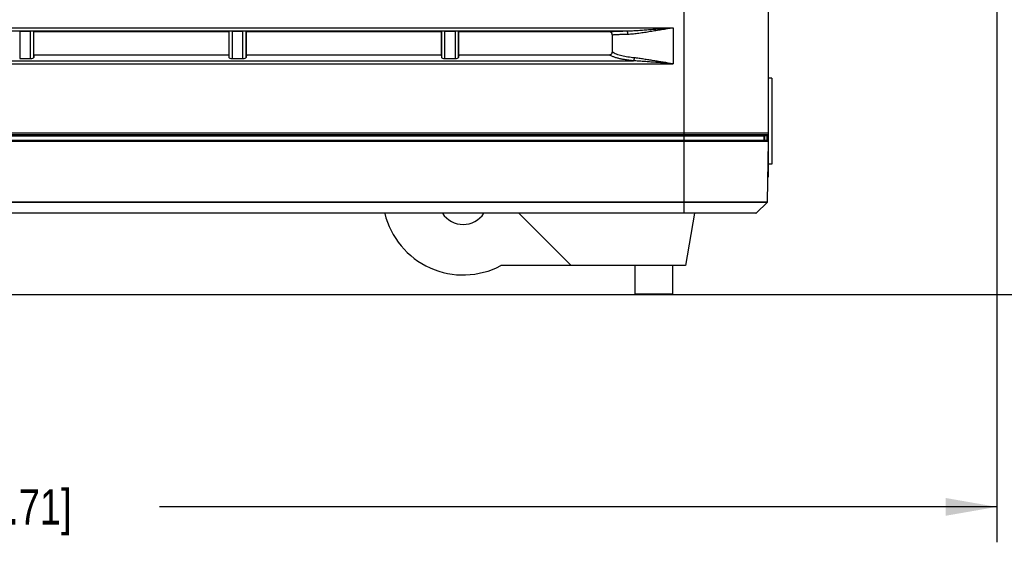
# Model space of a CAD drawing. Header units: inches. Extents: x 0 to 34, y 0 to 22.
# Tile 63 of 136: x 24.9 to 28.3, y 3.4 to 5.2. Entities that reach past the tile are written whole.
import ezdxf

# ---------------------------------------------------------------- set-up
doc = ezdxf.new("R2010")
doc.units = ezdxf.units.IN
doc.header["$LTSCALE"] = 1.87
doc.header["$MEASUREMENT"] = 0
doc.layers.get('0').update_dxf_attribs({"linetype": 'CONTINUOUS'})
doc.layers.add('3_ALL_AXES', color=7, linetype='CONTINUOUS')
doc.layers.add('DIMENSIONS', color=7, linetype='CONTINUOUS')
doc.styles.get("Standard").update_dxf_attribs({"font": 'txt', "width": 0.8})
doc.dimstyles.new('DIMSTYLE_1', dxfattribs={"dimtxt": 0.125, "dimasz": 0.18, "dimexe": 0.125, "dimexo": 0.0625, "dimgap": 0.0625, "dimtad": 0, "dimtih": 1, "dimtoh": 1, "dimdec": 3, "dimlfac": 1.333333, "dimzin": 4, "dimdsep": 46, "dimtxsty": 'STANDARD', "dimblk": '_FILLED', "dimblk1": '_FILLED', "dimblk2": '_FILLED', "dimcen": 0.09, "dimadec": 0, "dimazin": 0, "dimtp": 0.001, "dimtm": 0.001, "dimtfac": 1, "dimtdec": 3, "dimtofl": 0, "dimtmove": 0, "dimatfit": 3, "dimldrblk": '_FILLED', "dimfxl": 1, "dimtolj": 1, "dimtzin": 4, "dimarcsym": 0})

# ---------------------------------------------------------------- blocks, each defined once
blk = doc.blocks.new('_FILLED')
at = {"color": 0, "linetype": 'BYBLOCK'}
blk.add_solid([(0, 0), (-1, 0.174), (-1, -0.174)], dxfattribs=at)
blk = doc.blocks.new('*D30')
at = {"layer": 'DIMENSIONS', "color": 2, "linetype": 'CONTINUOUS'}
for p, q in [((28.3166, 6.5834), (28.3166, 3.3803)), ((20.8546, 5.0575), (20.8546, 3.3803)), ((20.8546, 3.5053), (23.8106, 3.5053)), ((28.3166, 3.5053), (25.3606, 3.5053))]:
    blk.add_line(p, q, dxfattribs=at)
at = {"layer": 'DIMENSIONS', "color": 2, "linetype": 'CONTINUOUS', "xscale": 0.18, "yscale": 0.18, "zscale": 0.18, "rotation": 180}
blk.add_blockref('_FILLED', (20.8546, 3.5053), dxfattribs=at)
at = {"layer": 'DIMENSIONS', "color": 2, "linetype": 'CONTINUOUS', "xscale": 0.18, "yscale": 0.18, "zscale": 0.18}
blk.add_blockref('_FILLED', (28.3166, 3.5053), dxfattribs=at)
at = {"layer": 'DIMENSIONS', "color": 2, "linetype": 'CONTINUOUS', "insert": (24.5856, 3.5678), "char_height": 0.125, "width": 1.425, "attachment_point": 2, "line_spacing_factor": 0.9}
blk.add_mtext('9.949{\\Ftxt.shx;\\W1.000000;\\H0.125000; }[252.71]', dxfattribs=at)
blk = doc.blocks.new('*D31')
at = {"layer": 'DIMENSIONS', "color": 2, "linetype": 'CONTINUOUS'}
for p, q in [((28.2396, 8.949), (29.9172, 8.949)), ((29.7922, 8.949), (29.7922, 6.7272)), ((29.7922, 4.2553), (29.7922, 6.4772)), ((22.0463, 4.2553), (29.9172, 4.2553))]:
    blk.add_line(p, q, dxfattribs=at)
at = {"layer": 'DIMENSIONS', "color": 2, "linetype": 'CONTINUOUS', "xscale": 0.18, "yscale": 0.18, "zscale": 0.18}
for p, rotation in [((29.7922, 8.949), 90), ((29.7922, 4.2553), 270)]:
    blk.add_blockref('_FILLED', p, dxfattribs=dict(at, rotation=rotation))
at = {"layer": 'DIMENSIONS', "color": 2, "linetype": 'CONTINUOUS', "insert": (29.7922, 6.6647), "char_height": 0.125, "width": 1.425, "attachment_point": 2, "line_spacing_factor": 0.9}
blk.add_mtext('6.258{\\Ftxt.shx;\\W1.000000;\\H0.125000; }[158.96]', dxfattribs=at)

msp = doc.modelspace()

# ---------------------------------------------------------------- linework, layer by layer
at = {"color": 7, "linetype": 'CONTINUOUS'}
for p, q in [((27.2114, 6.96734), (27.2114, 4.54168)), ((27.5114, 4.67347), (27.5114, 6.87547)), ((21.8489, 5.196), (27.1739, 5.196)), ((22.01217, 5.18477), (27.01063, 5.18477)), ((24.86726, 5.18395), (24.90553, 5.18395)), ((24.86726, 5.18395), (24.86726, 5.08705)), ((24.90553, 5.08705), (24.90553, 5.18395)), ((24.91758, 5.18218), (24.91678, 5.18338)), ((24.91678, 5.09144), (24.91678, 5.18338)), ((24.91758, 5.18218), (25.60522, 5.18218)), ((24.91758, 5.10069), (24.91758, 5.18218)), ((25.60522, 5.18218), (25.60602, 5.18338)), ((25.60522, 5.18218), (25.60522, 5.10069)), ((25.60602, 5.18338), (25.60602, 5.09144)), ((25.61726, 5.18395), (25.65553, 5.18395)), ((25.61726, 5.18395), (25.61726, 5.08705)), ((25.65553, 5.08705), (25.65553, 5.18395)), ((25.66758, 5.18218), (25.66678, 5.18338)), ((25.66678, 5.09144), (25.66678, 5.18338)), ((25.66758, 5.18218), (26.35522, 5.18218)), ((25.66758, 5.10069), (25.66758, 5.18218)), ((26.35522, 5.18218), (26.35602, 5.18338)), ((26.35522, 5.18218), (26.35522, 5.10069)), ((26.35602, 5.18338), (26.35602, 5.09144)), ((26.36726, 5.18395), (26.40553, 5.18395)), ((26.36726, 5.18395), (26.36726, 5.08705)), ((26.40553, 5.08705), (26.40553, 5.18395)), ((26.41758, 5.18218), (26.41678, 5.18338)), ((26.41678, 5.09144), (26.41678, 5.18338)), ((26.41758, 5.18218), (26.9467, 5.18218)), ((26.41758, 5.10069), (26.41758, 5.18218)), ((27.1739, 5.196), (27.1739, 5.06886)), ((26.95935, 5.17123), (26.95935, 5.11039)), ((21.98883, 5.07929), (27.03396, 5.07929)), ((24.86726, 5.08705), (24.90553, 5.08705)), ((24.91758, 5.10069), (24.91678, 5.09144)), ((24.91758, 5.10069), (25.60522, 5.10069)), ((25.60522, 5.10069), (25.60602, 5.09144)), ((25.61726, 5.08705), (25.65553, 5.08705)), ((25.66758, 5.10069), (25.66678, 5.09144)), ((25.66758, 5.10069), (26.35522, 5.10069)), ((26.35522, 5.10069), (26.35602, 5.09144)), ((26.36726, 5.08705), (26.40553, 5.08705)), ((26.41758, 5.10069), (26.41678, 5.09144)), ((26.41758, 5.10069), (26.94874, 5.10069)), ((21.8489, 5.06886), (27.1739, 5.06886)), ((27.52301, 5.01783), (27.5114, 5.01783)), ((27.52301, 5.01783), (27.52301, 4.71517)), ((27.5114, 4.82347), (21.51302, 4.82347)), ((21.5167, 4.79947), (27.50758, 4.79947)), ((27.50615, 4.81822), (21.51827, 4.81822)), ((21.55217, 4.81447), (27.49415, 4.81447)), ((27.49415, 4.81447), (27.49415, 4.79947)), ((27.49428, 4.81362), (27.49415, 4.81336)), ((27.4979, 4.79947), (27.4979, 4.81822)), ((27.50615, 4.81435), (27.4979, 4.81435)), ((27.50615, 4.79947), (27.50615, 4.81822)), ((21.51296, 4.79566), (27.51133, 4.79566)), ((27.5076, 4.5816), (27.51133, 4.79566)), ((27.52301, 4.71517), (27.5114, 4.71517)), ((21.5152, 4.5816), (27.5076, 4.5816)), ((21.8114, 4.58056), (27.2114, 4.58056)), ((27.2114, 4.58056), (27.25697, 4.58056)), ((27.25697, 4.58056), (27.29605, 4.58056)), ((27.29605, 4.58056), (27.50715, 4.58056)), ((27.46758, 4.54168), (27.50715, 4.58056)), ((27.46653, 4.54125), (21.55627, 4.54125)), ((27.2114, 4.54168), (21.8114, 4.54168)), ((26.81444, 4.35658), (26.62977, 4.54125)), ((27.2114, 4.54125), (27.2114, 4.54168)), ((27.25012, 4.54168), (27.2114, 4.54168)), ((27.27067, 4.54168), (27.25012, 4.54168)), ((27.30851, 4.54168), (27.27067, 4.54168)), ((27.31117, 4.54168), (27.30851, 4.54168)), ((27.31187, 4.54168), (27.31117, 4.54168)), ((27.46659, 4.54168), (27.31187, 4.54168)), ((27.46758, 4.54168), (27.46659, 4.54168)), ((27.21746, 4.35658), (26.56571, 4.35658)), ((27.03896, 4.35658), (27.03896, 4.25533)), ((27.17246, 4.35658), (27.17246, 4.25533)), ((27.17246, 4.25533), (27.03896, 4.25533))]:
    msp.add_line(p, q, dxfattribs=at)
for centre, radius, start, end in [((27.4979, 4.81447), 0.00375, 90, 180), ((27.50615, 4.82347), 0.00525, 270, 360), ((27.50758, 4.79572), 0.00375, 359, 90), ((27.50615, 4.67347), 0.00525, 304.72798, 360), ((27.5061, 4.58163), 0.0015, 314.49989, 359), ((26.4329, 4.60875), 0.285, 193.75183, 297.77552), ((26.4329, 4.59), 0.08812, 213.59616, 326.40384), ((27.46653, 4.54275), 0.0015, 269.99911, 314.49935)]:
    msp.add_arc(centre, radius, start, end, dxfattribs=at)
for centre, ratio, start_param, end_param in [((24.90553, 5.18336), 0.0524078, 0.0349066, 1.5707963), ((25.61726, 5.18336), 0.0524078, 1.5707963, 3.1066861), ((25.65553, 5.18336), 0.0524078, 0.0349066, 1.5707963), ((26.36726, 5.18336), 0.0524078, 1.5707963, 3.1066861), ((26.40553, 5.18336), 0.0524078, 0.0349066, 1.5707963), ((24.90553, 5.0916), 0.4040262, -1.5707963, -0.0349066), ((25.61726, 5.0916), 0.4040262, -3.1066861, -1.5707963), ((25.65553, 5.0916), 0.4040262, -1.5707963, -0.0349066), ((26.36726, 5.0916), 0.4040262, -3.1066861, -1.5707963), ((26.40553, 5.0916), 0.4040262, -1.5707963, -0.0349066)]:
    msp.add_ellipse(centre, major_axis=(0.01125, 0), ratio=ratio, start_param=start_param, end_param=end_param, dxfattribs=at)
for points, knots in [([(26.9467, 5.18218), (26.9485, 5.18236), (26.95245, 5.18269), (26.95886, 5.1831), (26.96617, 5.18347), (26.9772, 5.18392), (26.9921, 5.18438), (27.00431, 5.18465), (27.01063, 5.18477)], [0, 0, 0, 0, 0.0846312, 0.1859509, 0.3011835, 0.4275023, 0.7037689, 1, 1, 1, 1]), ([(26.95935, 5.17123), (26.95935, 5.17201), (26.95916, 5.17355), (26.95833, 5.17573), (26.95703, 5.17767), (26.95481, 5.17983), (26.95134, 5.18169), (26.94824, 5.18218), (26.9467, 5.18218)], [0, 0, 0, 0, 0.125144, 0.2502961, 0.3754915, 0.5007184, 0.7502714, 1, 1, 1, 1]), ([(27.01063, 5.18477), (27.014, 5.1848), (27.02075, 5.18496), (27.0309, 5.1854), (27.04106, 5.18596), (27.05465, 5.18682), (27.07165, 5.18806), (27.09207, 5.18965), (27.11251, 5.19128), (27.13979, 5.19344), (27.16025, 5.195), (27.1739, 5.196)], [0, 0, 0, 0, 0.0618144, 0.123863, 0.1860795, 0.2484215, 0.3733644, 0.4985279, 0.6238193, 0.7491828, 1, 1, 1, 1]), ([(27.01452, 5.17353), (27.01451, 5.17424), (27.01444, 5.17564), (27.0142, 5.17767), (27.01384, 5.17956), (27.01337, 5.18123), (27.0128, 5.18263), (27.01224, 5.18358), (27.01175, 5.18415), (27.01138, 5.18446), (27.01101, 5.18468), (27.01075, 5.18475), (27.01063, 5.18477)], [0, 0, 0, 0, 0.1709423, 0.3366659, 0.4920235, 0.6324238, 0.7541842, 0.8550539, 0.8976569, 0.935436, 0.9691493, 1, 1, 1, 1]), ([(27.01452, 5.17353), (27.01774, 5.1736), (27.02421, 5.17393), (27.03395, 5.1748), (27.04376, 5.17593), (27.05696, 5.17767), (27.07354, 5.18015), (27.09349, 5.18333), (27.11353, 5.18658), (27.14033, 5.1909), (27.16046, 5.19401), (27.1739, 5.196)], [0, 0, 0, 0, 0.0599143, 0.1206887, 0.1820939, 0.243977, 0.368738, 0.4943525, 0.6204646, 0.7468585, 1, 1, 1, 1]), ([(26.95935, 5.17123), (26.96103, 5.1714), (26.96466, 5.17169), (26.97045, 5.17206), (26.97687, 5.17239), (26.98634, 5.17279), (26.99895, 5.17319), (27.00923, 5.17343), (27.01452, 5.17353)], [0, 0, 0, 0, 0.0918529, 0.1977729, 0.3150588, 0.4412363, 0.7124825, 1, 1, 1, 1]), ([(26.94874, 5.10069), (26.95007, 5.10069), (26.9521, 5.10099), (26.95456, 5.10206), (26.95623, 5.10321), (26.95761, 5.10469), (26.95862, 5.10644), (26.95923, 5.10838), (26.95935, 5.10972), (26.95935, 5.11039)], [0, 0, 0, 0, 0.2494947, 0.3746133, 0.4997035, 0.6247699, 0.7498316, 0.8748973, 1, 1, 1, 1]), ([(27.03679, 5.08972), (27.03301, 5.09013), (27.02551, 5.09103), (27.01439, 5.09261), (27.00357, 5.09449), (26.99316, 5.0967), (26.98331, 5.0993), (26.97425, 5.10236), (26.96623, 5.10593), (26.96145, 5.10883), (26.95935, 5.11039)], [0, 0, 0, 0, 0.1411598, 0.2802171, 0.4163553, 0.5484469, 0.6749405, 0.7938356, 0.9028525, 1, 1, 1, 1]), ([(27.03396, 5.07929), (27.02977, 5.07973), (27.02144, 5.08068), (27.00912, 5.08239), (26.99715, 5.08439), (26.98567, 5.08674), (26.97485, 5.08948), (26.96642, 5.09217), (26.96022, 5.0946), (26.95603, 5.09649), (26.95221, 5.09848), (26.94984, 5.09994), (26.94874, 5.10069)], [0, 0, 0, 0, 0.1430477, 0.2837795, 0.4212599, 0.5541967, 0.6808321, 0.798937, 0.8540226, 0.9060505, 0.954767, 1, 1, 1, 1]), ([(27.03679, 5.08972), (27.03669, 5.08861), (27.0364, 5.08649), (27.03585, 5.08395), (27.03531, 5.08214), (27.0349, 5.081), (27.03446, 5.08006), (27.03413, 5.07952), (27.03396, 5.07929)], [0, 0, 0, 0, 0.306283, 0.5892643, 0.714729, 0.8261466, 0.9216533, 1, 1, 1, 1]), ([(27.1739, 5.06886), (27.16221, 5.06971), (27.13886, 5.07149), (27.10967, 5.07381), (27.08634, 5.07566), (27.06886, 5.07701), (27.05141, 5.07826), (27.03978, 5.07898), (27.03396, 5.07929)], [0, 0, 0, 0, 0.2504619, 0.5008148, 0.6258889, 0.7508361, 0.8755809, 1, 1, 1, 1]), ([(27.1739, 5.06886), (27.16238, 5.07056), (27.14513, 5.07322), (27.12216, 5.07689), (27.10497, 5.07967), (27.08783, 5.08244), (27.07075, 5.08513), (27.05655, 5.08724), (27.04524, 5.08874), (27.03961, 5.08941), (27.03679, 5.08972)], [0, 0, 0, 0, 0.2517888, 0.377562, 0.5031517, 0.6284344, 0.7532248, 0.8772341, 0.9388123, 1, 1, 1, 1]), ([(27.4979, 4.81435), (27.4975, 4.81435), (27.49673, 4.81432), (27.49582, 4.8142), (27.49518, 4.81405), (27.4948, 4.81393), (27.4945, 4.81379), (27.49434, 4.81368), (27.49428, 4.81362)], [0, 0, 0, 0, 0.3219759, 0.6122468, 0.736812, 0.8438776, 0.9316991, 1, 1, 1, 1]), ([(27.50615, 4.81435), (27.50649, 4.81435), (27.50716, 4.81436), (27.50813, 4.81444), (27.50903, 4.81456), (27.50982, 4.81473), (27.51047, 4.81493), (27.51091, 4.81513), (27.51117, 4.81531), (27.5113, 4.81544), (27.51138, 4.81558), (27.5114, 4.81568), (27.5114, 4.81572)], [0, 0, 0, 0, 0.1811518, 0.3558753, 0.5179222, 0.6618168, 0.7830054, 0.8785432, 0.9165804, 0.9486211, 0.975763, 1, 1, 1, 1])]:
    msp.add_open_spline(points, degree=3, knots=knots, dxfattribs=at)
at = {"layer": '3_ALL_AXES', "color": 7, "linetype": 'CONTINUOUS'}
msp.add_line((27.25002, 4.54125), (27.21746, 4.35658), dxfattribs=at)

# ---------------------------------------------------------------- dimensions: what is measured, and where the dimension line sits
at = {"layer": 'DIMENSIONS', "color": 2, "linetype": 'CONTINUOUS'}
for base, p1, p2, angle, picture, middle in [((29.79223, 8.94901), (21.98384, 4.25533), (28.17707, 8.94901), 90, '*D31', (29.79223, 6.60217)), ((20.85463, 3.50533), (28.31659, 6.64586), (20.85463, 5.11997), 180, '*D30', (24.58561, 3.50533))]:
    dim = msp.add_linear_dim(base=base, p1=p1, p2=p2, angle=angle, dimstyle='DIMSTYLE_1', dxfattribs=at)
    dim.commit()
    dim.dimension.update_dxf_attribs({"geometry": picture, "text_midpoint": middle, "dimtype": 160})

doc.saveas('drawing.dxf')
